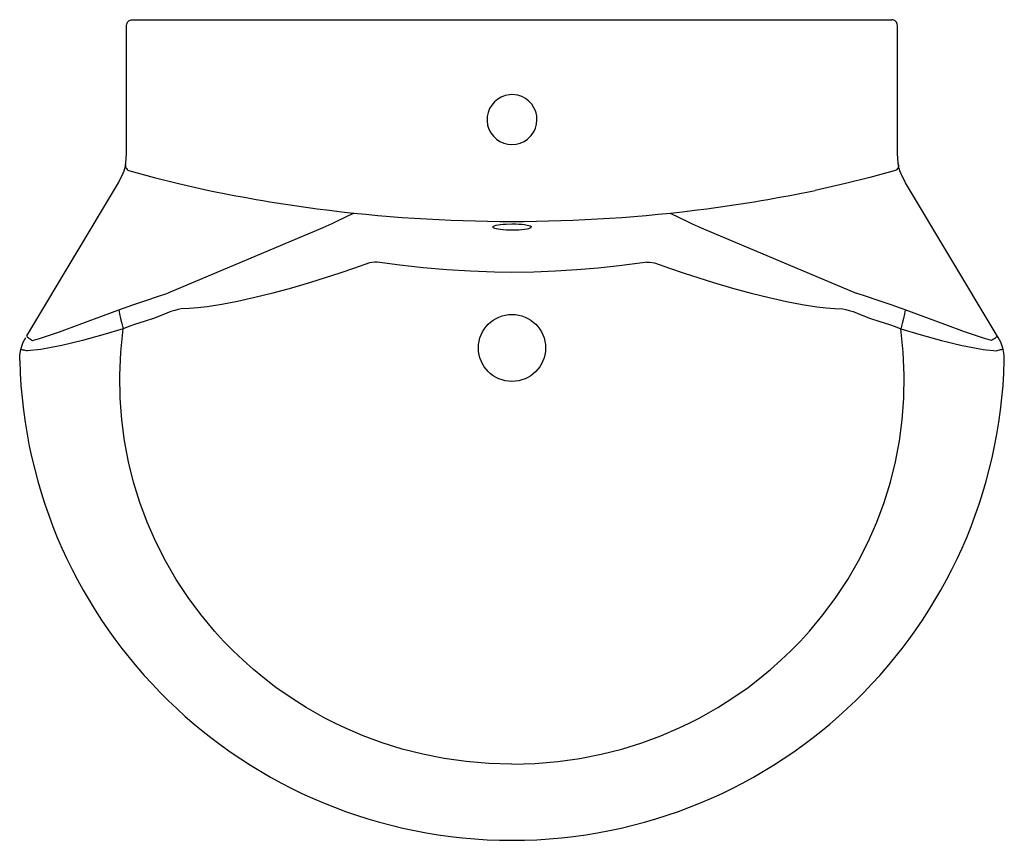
# Model space of a CAD drawing. Header units: millimetres. Extents: x 3635.749 to 3636.439, y 1035.297 to 1035.872.
import ezdxf

# ---------------------------------------------------------------- set-up
doc = ezdxf.new("R2010")
doc.units = ezdxf.units.MM
doc.layers.add('indusa', color=3, linetype='Continuous')

msp = doc.modelspace()

# ---------------------------------------------------------------- linework, layer by layer
at = {"layer": 'indusa'}
for p, q in [((3635.8283, 1035.87225), (3636.36029, 1035.87225)), ((3635.8238, 1035.77196), (3635.82431, 1035.77836)), ((3636.36479, 1035.77196), (3636.36428, 1035.77836)), ((3635.81864, 1035.75782), (3635.82173, 1035.76418)), ((3636.36995, 1035.75782), (3636.36686, 1035.76418)), ((3635.75578, 1035.65306), (3635.81864, 1035.75782)), ((3636.43281, 1035.65306), (3636.36995, 1035.75782)), ((3635.96186, 1035.72649), (3635.85313, 1035.68069)), ((3636.22673, 1035.72649), (3636.33546, 1035.68069)), ((3635.75443, 1035.6508), (3635.75578, 1035.65306)), ((3636.43416, 1035.6508), (3636.43281, 1035.65306)), ((3636.43491, 1035.64955), (3636.43416, 1035.6508))]:
    msp.add_line(p, q, dxfattribs=at)
at = {"layer": 'indusa', "flags": 128}
for points in [[(3635.8243, 1035.86825), (3635.82437, 1035.86903), (3635.8246, 1035.86978), (3635.82497, 1035.87047), (3635.82547, 1035.87108), (3635.82607, 1035.87157), (3635.82676, 1035.87194), (3635.82751, 1035.87217), (3635.8283, 1035.87225)], [(3636.36429, 1035.86825), (3636.36422, 1035.86903), (3636.36399, 1035.86978), (3636.36362, 1035.87047), (3636.36312, 1035.87108), (3636.36252, 1035.87157), (3636.36182, 1035.87194), (3636.36107, 1035.87217), (3636.36029, 1035.87225)], [(3635.8243, 1035.84642), (3635.8243, 1035.85442), (3635.8243, 1035.86825)], [(3636.36429, 1035.84642), (3636.36429, 1035.85442), (3636.36429, 1035.86825)], [(3635.82431, 1035.77836), (3635.82431, 1035.81236), (3635.8243, 1035.84642)], [(3636.36428, 1035.77836), (3636.36428, 1035.81236), (3636.36429, 1035.84642)], [(3636.09429, 1035.81975), (3636.09248, 1035.81966), (3636.08959, 1035.8191), (3636.08682, 1035.81807), (3636.08427, 1035.81659), (3636.08201, 1035.81471), (3636.08009, 1035.81247), (3636.07857, 1035.80994), (3636.07751, 1035.80719), (3636.07691, 1035.8043), (3636.07682, 1035.80135), (3636.07722, 1035.79843), (3636.07811, 1035.7956), (3636.07946, 1035.79297), (3636.08123, 1035.79061), (3636.08336, 1035.78858), (3636.08581, 1035.78694), (3636.0885, 1035.78574), (3636.09135, 1035.785), (3636.09429, 1035.78475), (3636.09722, 1035.785), (3636.10007, 1035.78573), (3636.10276, 1035.78694), (3636.10521, 1035.78857), (3636.10783, 1035.79115), (3636.1095, 1035.79358), (3636.11074, 1035.79626), (3636.11151, 1035.7991), (3636.11179, 1035.80204), (3636.11158, 1035.80498), (3636.11088, 1035.80784), (3636.1097, 1035.81055), (3636.10809, 1035.81301), (3636.10609, 1035.81518), (3636.10375, 1035.81697), (3636.10114, 1035.81835), (3636.09835, 1035.81927), (3636.09429, 1035.81975)], [(3635.82173, 1035.76418), (3635.82249, 1035.76638), (3635.82296, 1035.76801), (3635.82342, 1035.76993), (3635.82353, 1035.77048)], [(3635.82353, 1035.77048), (3635.82347, 1035.76981), (3635.82355, 1035.76914), (3635.82378, 1035.76848), (3635.82414, 1035.76788), (3635.82462, 1035.76733), (3635.8252, 1035.76687), (3635.82586, 1035.76652), (3635.82658, 1035.76628)], [(3635.82353, 1035.77048), (3635.82353, 1035.77049), (3635.82361, 1035.77087), (3635.8237, 1035.77138), (3635.82376, 1035.77175), (3635.8238, 1035.77196)], [(3635.82658, 1035.76628), (3635.84357, 1035.76165), (3635.86066, 1035.75739), (3635.88197, 1035.7526)], [(3636.36201, 1035.76628), (3636.34502, 1035.76165), (3636.32793, 1035.75739), (3636.30662, 1035.7526)], [(3636.36506, 1035.77048), (3636.36512, 1035.76981), (3636.36503, 1035.76914), (3636.36481, 1035.76848), (3636.36445, 1035.76788), (3636.36397, 1035.76733), (3636.36339, 1035.76687), (3636.36273, 1035.76652), (3636.36201, 1035.76628)], [(3636.36506, 1035.77048), (3636.36505, 1035.77049), (3636.36498, 1035.77087), (3636.36489, 1035.77138), (3636.36483, 1035.77175), (3636.36479, 1035.77196)], [(3636.36686, 1035.76418), (3636.3661, 1035.76638), (3636.36563, 1035.76801), (3636.36517, 1035.76993), (3636.36506, 1035.77048)], [(3635.98357, 1035.73676), (3635.97091, 1035.73054), (3635.96799, 1035.72917), (3635.96186, 1035.72649)], [(3636.20502, 1035.73676), (3636.21768, 1035.73054), (3636.2206, 1035.72917), (3636.22673, 1035.72649)], [(3636.08084, 1035.72706), (3636.08083, 1035.72721), (3636.08119, 1035.72756), (3636.08197, 1035.72791), (3636.08313, 1035.72824), (3636.08455, 1035.72852), (3636.08624, 1035.72876), (3636.08815, 1035.72895), (3636.09022, 1035.72909), (3636.09429, 1035.7292), (3636.09466, 1035.72919), (3636.0969, 1035.72915), (3636.09906, 1035.72905), (3636.10112, 1035.72889), (3636.10298, 1035.72868), (3636.10484, 1035.72837), (3636.10612, 1035.72806), (3636.10705, 1035.72774), (3636.10761, 1035.72739), (3636.10779, 1035.72706)], [(3636.08084, 1035.72706), (3636.08083, 1035.72691), (3636.08119, 1035.72656), (3636.08197, 1035.72621), (3636.08313, 1035.72588), (3636.08455, 1035.7256), (3636.08624, 1035.72536), (3636.08815, 1035.72516), (3636.09022, 1035.72502), (3636.09429, 1035.72492), (3636.09466, 1035.72492), (3636.0969, 1035.72496), (3636.09906, 1035.72506), (3636.10112, 1035.72522), (3636.10298, 1035.72544), (3636.10484, 1035.72574), (3636.10612, 1035.72605), (3636.10705, 1035.72638), (3636.10761, 1035.72672), (3636.10779, 1035.72706)], [(3635.99442, 1035.70182), (3635.984, 1035.69816), (3635.97367, 1035.69466), (3635.96337, 1035.69131), (3635.95323, 1035.68815), (3635.93978, 1035.68419), (3635.92679, 1035.68065), (3635.91405, 1035.67748), (3635.90199, 1035.67481), (3635.89092, 1035.67272), (3635.88068, 1035.67115), (3635.87417, 1035.6704), (3635.8681, 1035.6699), (3635.8625, 1035.66967)], [(3635.99984, 1035.70232), (3635.99792, 1035.70244), (3635.99442, 1035.70182)], [(3636.18875, 1035.70232), (3636.18759, 1035.70215), (3636.17859, 1035.70093), (3636.16947, 1035.69981), (3636.15475, 1035.69825), (3636.1398, 1035.69697), (3636.12468, 1035.69601), (3636.10949, 1035.6954), (3636.09429, 1035.69519), (3636.08202, 1035.69533), (3636.06525, 1035.69593), (3636.04853, 1035.69698), (3636.03197, 1035.69842), (3636.0157, 1035.70021), (3635.99984, 1035.70232)], [(3636.18875, 1035.70232), (3636.19067, 1035.70244), (3636.19417, 1035.70182)], [(3636.19417, 1035.70182), (3636.20459, 1035.69816), (3636.21492, 1035.69466), (3636.22522, 1035.69131), (3636.23536, 1035.68815), (3636.24881, 1035.68419), (3636.26179, 1035.68065), (3636.27454, 1035.67748), (3636.2866, 1035.67481), (3636.29766, 1035.67272), (3636.30791, 1035.67115), (3636.31442, 1035.6704), (3636.32049, 1035.6699), (3636.32609, 1035.66967)], [(3635.81875, 1035.6689), (3635.82862, 1035.67247), (3635.83856, 1035.67577), (3635.84589, 1035.67818), (3635.85313, 1035.68069)], [(3636.36984, 1035.6689), (3636.35997, 1035.67247), (3636.35003, 1035.67577), (3636.3427, 1035.67818), (3636.33546, 1035.68069)], [(3635.75848, 1035.64739), (3635.76323, 1035.64889), (3635.7772, 1035.65361), (3635.79109, 1035.65857), (3635.81875, 1035.6689)], [(3635.81875, 1035.6689), (3635.8193, 1035.66605), (3635.82005, 1035.66281), (3635.82096, 1035.6593), (3635.82201, 1035.65565)], [(3635.86249, 1035.66967), (3635.86249, 1035.66967), (3635.86039, 1035.66924), (3635.85805, 1035.66859), (3635.85539, 1035.66769), (3635.85256, 1035.66661), (3635.84854, 1035.6649)], [(3636.3261, 1035.66967), (3636.3261, 1035.66967), (3636.3282, 1035.66924), (3636.33054, 1035.66859), (3636.33319, 1035.66769), (3636.33603, 1035.66661), (3636.34005, 1035.6649)], [(3636.36984, 1035.6689), (3636.36928, 1035.66605), (3636.36854, 1035.66281), (3636.36763, 1035.6593), (3636.36658, 1035.65565)], [(3636.43011, 1035.64739), (3636.42536, 1035.64889), (3636.41139, 1035.65361), (3636.3975, 1035.65857), (3636.36984, 1035.6689)], [(3635.84854, 1035.6649), (3635.84313, 1035.66285), (3635.83722, 1035.66105), (3635.82973, 1035.65875), (3635.82585, 1035.65732), (3635.82201, 1035.65565), (3635.82201, 1035.65565)], [(3636.34005, 1035.6649), (3636.34546, 1035.66285), (3636.35137, 1035.66105), (3636.35886, 1035.65875), (3636.36274, 1035.65732), (3636.36658, 1035.65565), (3636.36658, 1035.65565)], [(3635.82201, 1035.65565), (3635.80773, 1035.6514), (3635.79335, 1035.64747), (3635.77883, 1035.64399), (3635.77149, 1035.6425), (3635.76411, 1035.64126), (3635.75466, 1035.64029)], [(3636.09429, 1035.35056), (3636.07805, 1035.35101), (3636.06219, 1035.35236), (3636.04676, 1035.35454), (3636.03179, 1035.35751), (3636.01732, 1035.3612), (3636.00338, 1035.36554), (3635.99, 1035.37049), (3635.9772, 1035.37598), (3635.97014, 1035.37933), (3635.96329, 1035.38284), (3635.95662, 1035.38648), (3635.95016, 1035.39025), (3635.94345, 1035.39442), (3635.93607, 1035.39932), (3635.92893, 1035.4044), (3635.92092, 1035.41052), (3635.91325, 1035.41685), (3635.90591, 1035.42336), (3635.89892, 1035.43003), (3635.89226, 1035.43685), (3635.88595, 1035.44379), (3635.87633, 1035.45538), (3635.86737, 1035.46747), (3635.85912, 1035.48004), (3635.8516, 1035.49302), (3635.84483, 1035.50638), (3635.83882, 1035.52008), (3635.83361, 1035.53406), (3635.8292, 1035.54828), (3635.82564, 1035.56255), (3635.82285, 1035.57711), (3635.82088, 1035.59194), (3635.81974, 1035.60697), (3635.81948, 1035.62311), (3635.82023, 1035.63936), (3635.82201, 1035.65565)], [(3636.09429, 1035.35056), (3636.11053, 1035.35101), (3636.1264, 1035.35236), (3636.14183, 1035.35454), (3636.1568, 1035.35751), (3636.17127, 1035.3612), (3636.18521, 1035.36554), (3636.19859, 1035.37049), (3636.21139, 1035.37598), (3636.21845, 1035.37933), (3636.2253, 1035.38284), (3636.23197, 1035.38648), (3636.23843, 1035.39025), (3636.24514, 1035.39442), (3636.25252, 1035.39932), (3636.25966, 1035.4044), (3636.26767, 1035.41052), (3636.27534, 1035.41685), (3636.28268, 1035.42336), (3636.28967, 1035.43003), (3636.29633, 1035.43685), (3636.30264, 1035.44379), (3636.31226, 1035.45538), (3636.32121, 1035.46747), (3636.32947, 1035.48004), (3636.33699, 1035.49302), (3636.34376, 1035.50638), (3636.34977, 1035.52008), (3636.35498, 1035.53406), (3636.35939, 1035.54828), (3636.36295, 1035.56255), (3636.36574, 1035.57711), (3636.36771, 1035.59194), (3636.36885, 1035.60697), (3636.36911, 1035.62311), (3636.36836, 1035.63936), (3636.36658, 1035.65565)], [(3636.36658, 1035.65565), (3636.38086, 1035.6514), (3636.39523, 1035.64747), (3636.40976, 1035.64399), (3636.4171, 1035.6425), (3636.42448, 1035.64126), (3636.43393, 1035.64029)], [(3635.75026, 1035.64123), (3635.75068, 1035.6428), (3635.75196, 1035.64624), (3635.75367, 1035.64955)], [(3635.75443, 1035.6508), (3635.75442, 1035.65057), (3635.75459, 1035.65024), (3635.75495, 1035.64982), (3635.75547, 1035.64935), (3635.75612, 1035.64884), (3635.75687, 1035.64832), (3635.75767, 1035.64783), (3635.75848, 1035.64739)], [(3636.43416, 1035.6508), (3636.43417, 1035.65057), (3636.434, 1035.65024), (3636.43364, 1035.64982), (3636.43312, 1035.64935), (3636.43247, 1035.64884), (3636.43172, 1035.64832), (3636.43092, 1035.64783), (3636.43011, 1035.64739)], [(3636.43833, 1035.64123), (3636.43791, 1035.6428), (3636.43663, 1035.64624), (3636.43491, 1035.64955)], [(3635.74941, 1035.63334), (3635.74957, 1035.63728), (3635.75026, 1035.64123)], [(3635.75026, 1035.64123), (3635.75035, 1035.64124), (3635.75061, 1035.6412), (3635.75103, 1035.64112), (3635.75159, 1035.641), (3635.75227, 1035.64085), (3635.75303, 1035.64068), (3635.75383, 1035.64049), (3635.75466, 1035.64029)], [(3636.43833, 1035.64123), (3636.43824, 1035.64124), (3636.43798, 1035.6412), (3636.43756, 1035.64112), (3636.437, 1035.641), (3636.43632, 1035.64085), (3636.43556, 1035.64068), (3636.43476, 1035.64049), (3636.43393, 1035.64029)], [(3636.43918, 1035.63334), (3636.43902, 1035.63728), (3636.43833, 1035.64123)]]:
    msp.add_lwpolyline(points, dxfattribs=at)
at = {"layer": 'indusa'}
msp.add_circle((3636.09429, 1035.64225), 0.0235, dxfattribs=at)
for centre, radius, start, end in [((3636.09482, 1036.78395), 1.05308, 258.33912, 262.52689), ((3636.09377, 1036.78395), 1.05308, 277.47311, 281.66088), ((3636.09429, 1036.77966), 1.04876, 262.52472, 277.47528), ((3636.09429, 1035.64225), 0.345, 181.47975, 358.52025)]:
    msp.add_arc(centre, radius, start, end, dxfattribs=at)

doc.saveas('drawing.dxf')
